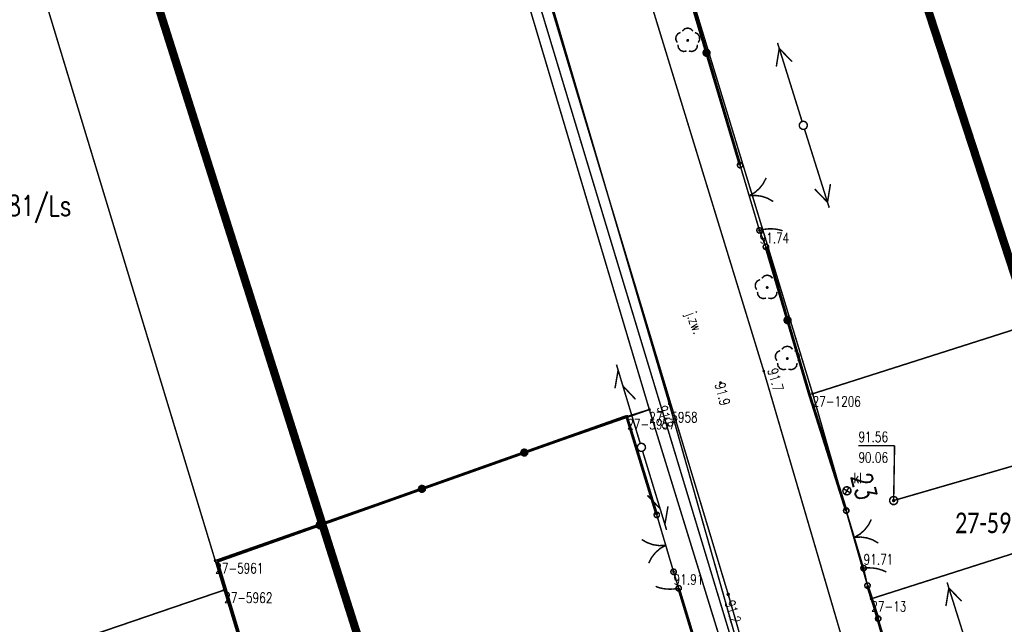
# Model space of a CAD drawing. Header units: metres. Extents: x 7542868 to 7543897, y 5828496 to 5830561.
# Tile 45 of 122: x 7543153 to 7543212, y 5830145 to 5830182. Entities that reach past the tile are written whole.
import ezdxf
from ezdxf.enums import TextEntityAlignment as Align

# ---------------------------------------------------------------- set-up
doc = ezdxf.new("R2010")
doc.units = ezdxf.units.M
doc.header["$MEASUREMENT"] = 0
for name, color, linetype in [('ADRESY_EADTD_T_0', 7, 'Continuous'), ('ADRESY_EAPADR_T_0', 7, 'Continuous'), ('BDOT500_KTJZ_E_T_0', 7, 'Continuous'), ('BDOT500_KTJZ_L_0', 7, 'Continuous'), ('BDOT500_KTOK_L_1', 7, 'Continuous'), ('BDOT500_KTOK_L_3', 7, 'Continuous'), ('BDOT500_KTOK_L_4', 7, 'Continuous'), ('BDOT500_OBOP_T_1', 7, 'Continuous'), ('BDOT500_RTPW_T_0', 7, 'Continuous'), ('BDOT500_RTPW_T_1', 7, 'Continuous'), ('GESUT_SUPE_L_2', 7, 'Continuous'), ('GESUT_SUPE_L_3', 7, 'Continuous'), ('GESUT_SUPK_L_1', 7, 'Continuous'), ('GESUT_SUPP_L_6', 7, 'Continuous'), ('GESUT_SUPT_L_0', 7, 'Continuous'), ('GESUT_SUSM_T_3', 7, 'Continuous'), ('GESUT_SUTE_T_0', 7, 'Continuous'), ('GESUT_SUTK_T_0', 7, 'Continuous'), ('GESUT_SUUK_E_T_3', 7, 'Continuous'), ('GESUT_SUUK_T_2', 7, 'Continuous'), ('GESUT_SUUK_T_4', 7, 'Continuous'), ('GLOWNA_BAZA_DZIALKI', 7, 'Continuous'), ('GLOWNA_BAZA_NUMERY_PUNKTOW', 7, 'Continuous'), ('GLOWNA_BAZA_PUNKTY', 7, 'Continuous'), ('LINIA_DRZEW', 7, 'Continuous'), ('SZUMIN_511-1_DROGA_POM_UZUPEL__', 7, 'Continuous')]:
    doc.layers.add(name, color=color, linetype=linetype)
doc.layers.add('Numery_dzialek', color=7, linetype='Continuous', lineweight=13)
doc.styles.add('Legend', font='calibri.ttf')
doc.styles.add('STYL_ARIAL', font='simplex', dxfattribs={"width": 0.75, "oblique": 0.1})

msp = doc.modelspace()

# ---------------------------------------------------------------- linework, layer by layer
at = {"layer": 'ADRESY_EAPADR_T_0', "color": 7, "const_width": 0.09}
for points in [[(7543203.083, 5830153.3772), (7543203.0793, 5830153.2364), (7543203.0001, 5830153.12), (7543202.8705, 5830153.0648), (7543202.7316, 5830153.0885), (7543202.6276, 5830153.1836), (7543202.5915, 5830153.3197), (7543202.6347, 5830153.4538), (7543202.7435, 5830153.5432), (7543202.8835, 5830153.5596), (7543203.01, 5830153.4977), (7543203.083, 5830153.3772)], [(7543202.6252, 5830153.4387), (7543203.0576, 5830153.1876)], [(7543202.7159, 5830153.097), (7543202.9669, 5830153.5293)]]:
    msp.add_lwpolyline(points, dxfattribs=at)
at = {"layer": 'BDOT500_KTJZ_L_0', "color": 7, "const_width": 0.09}
for points in [[(7543188.8, 5830189.93), (7543197.79, 5830160.59)], [(7543192.05, 5830158.6), (7543183.36, 5830188.17)], [(7543197.79, 5830160.59), (7543203.77, 5830140.17)], [(7543197.77, 5830138.42), (7543192.05, 5830158.6)]]:
    msp.add_lwpolyline(points, dxfattribs=at)
at = {"layer": 'BDOT500_KTOK_L_1', "color": 7, "const_width": 0.09}
for points in [[(7543196.2155, 5830173.006), (7543196.1801, 5830173.1168), (7543196.2243, 5830173.2244), (7543196.3272, 5830173.2785), (7543196.4408, 5830173.2537), (7543196.512, 5830173.1617), (7543196.5073, 5830173.0455), (7543196.429, 5830172.9595), (7543196.3138, 5830172.9439), (7543196.2155, 5830173.006)], [(7543196.35, 5830173.11), (7543196.7619, 5830171.7241)], [(7543197.9368, 5830172.3341), (7543197.7629, 5830171.9918), (7543197.5267, 5830171.689), (7543197.2369, 5830171.4369), (7543196.9044, 5830171.2448)], [(7543196.6907, 5830171.9637), (7543197.1181, 5830170.5259)], [(7543196.9044, 5830171.2448), (7543197.2879, 5830171.2656), (7543197.6682, 5830171.2127), (7543198.0315, 5830171.088), (7543198.3642, 5830170.8963)], [(7543197.1181, 5830170.5259), (7543197.53, 5830169.14)], [(7543197.3955, 5830169.036), (7543197.3601, 5830169.1468), (7543197.4043, 5830169.2544), (7543197.5072, 5830169.3085), (7543197.6208, 5830169.2837), (7543197.692, 5830169.1917), (7543197.6873, 5830169.0755), (7543197.609, 5830168.9895), (7543197.4938, 5830168.9739), (7543197.3955, 5830169.036)], [(7543191.1555, 5830151.746), (7543191.1201, 5830151.8568), (7543191.1643, 5830151.9644), (7543191.2672, 5830152.0185), (7543191.3808, 5830151.9937), (7543191.452, 5830151.9017), (7543191.4473, 5830151.7855), (7543191.369, 5830151.6995), (7543191.2538, 5830151.6839), (7543191.1555, 5830151.746)], [(7543202.6655, 5830152.006), (7543202.6301, 5830152.1168), (7543202.6743, 5830152.2244), (7543202.7772, 5830152.2785), (7543202.8908, 5830152.2537), (7543202.962, 5830152.1617), (7543202.9573, 5830152.0455), (7543202.879, 5830151.9595), (7543202.7638, 5830151.9439), (7543202.6655, 5830152.006)], [(7543202.8, 5830152.11), (7543203.1454, 5830150.9586)], [(7543191.6233, 5830150.7195), (7543191.29, 5830151.85)], [(7543204.3187, 5830151.5717), (7543204.1456, 5830151.2288), (7543203.9102, 5830150.9254), (7543203.6211, 5830150.6726), (7543203.2891, 5830150.4797)], [(7543203.0736, 5830151.1981), (7543203.5046, 5830149.7614)], [(7543191.8353, 5830150.0001), (7543191.4518, 5830149.9802), (7543191.0716, 5830150.034), (7543190.7086, 5830150.1594), (7543190.3763, 5830150.3519)], [(7543192.0474, 5830149.2807), (7543191.6233, 5830150.7195)], [(7543203.2891, 5830150.4797), (7543203.6725, 5830150.5015), (7543204.053, 5830150.4495), (7543204.4166, 5830150.3258), (7543204.7498, 5830150.1349)], [(7543190.8005, 5830148.9131), (7543190.9752, 5830149.2551), (7543191.2121, 5830149.5574), (7543191.5024, 5830149.8088), (7543191.8353, 5830150.0001)], [(7543203.5046, 5830149.7614), (7543203.85, 5830148.61)], [(7543192.31, 5830148.39), (7543191.9767, 5830149.5205)], [(7543192.1755, 5830148.286), (7543192.1401, 5830148.3968), (7543192.1843, 5830148.5044), (7543192.2872, 5830148.5585), (7543192.4008, 5830148.5337), (7543192.472, 5830148.4417), (7543192.4673, 5830148.3255), (7543192.389, 5830148.2395), (7543192.2738, 5830148.2239), (7543192.1755, 5830148.286)], [(7543203.7155, 5830148.506), (7543203.6801, 5830148.6168), (7543203.7243, 5830148.7244), (7543203.8272, 5830148.7785), (7543203.9408, 5830148.7537), (7543204.012, 5830148.6617), (7543204.0073, 5830148.5455), (7543203.929, 5830148.4595), (7543203.8138, 5830148.4439), (7543203.7155, 5830148.506)], [(7543204.6055, 5830145.436), (7543204.5701, 5830145.5468), (7543204.6143, 5830145.6544), (7543204.7172, 5830145.7085), (7543204.8308, 5830145.6837), (7543204.902, 5830145.5917), (7543204.8973, 5830145.4755), (7543204.819, 5830145.3895), (7543204.7038, 5830145.3739), (7543204.6055, 5830145.436)], [(7543204.74, 5830145.54), (7543205.0801, 5830144.4085)]]:
    msp.add_lwpolyline(points, dxfattribs=at)
at = {"layer": 'BDOT500_KTOK_L_3', "color": 7, "const_width": 0.09}
for points in [[(7543197.3955, 5830169.036), (7543197.3601, 5830169.1468), (7543197.4043, 5830169.2544), (7543197.5072, 5830169.3085), (7543197.6208, 5830169.2837), (7543197.692, 5830169.1917), (7543197.6873, 5830169.0755), (7543197.609, 5830168.9895), (7543197.4938, 5830168.9739), (7543197.3955, 5830169.036)], [(7543197.53, 5830169.14), (7543197.6284, 5830169.163)], [(7543197.53, 5830169.14), (7543197.725, 5830168.64)], [(7543197.6284, 5830169.163), (7543197.7267, 5830169.186)], [(7543197.7267, 5830169.186), (7543197.8158, 5830169.2054)], [(7543197.8158, 5830169.2054), (7543197.9193, 5830169.215)], [(7543197.9193, 5830169.215), (7543198.011, 5830169.2277)], [(7543198.011, 5830169.2277), (7543198.1052, 5830169.2338)], [(7543198.1052, 5830169.2338), (7543198.2021, 5830169.2331)], [(7543198.2021, 5830169.2331), (7543198.2963, 5830169.2392)], [(7543198.2963, 5830169.2392), (7543198.3865, 5830169.2282)], [(7543198.3865, 5830169.2282), (7543198.4859, 5830169.2209)], [(7543198.4859, 5830169.2209), (7543198.5667, 5830169.2064)], [(7543198.5667, 5830169.2064), (7543198.6569, 5830169.1954)], [(7543198.6569, 5830169.1954), (7543198.7403, 5830169.1742)], [(7543198.7403, 5830169.1742), (7543198.8237, 5830169.153)], [(7543198.8237, 5830169.153), (7543198.9097, 5830169.1251)], [(7543198.9097, 5830169.1251), (7543198.9362, 5830169.1123)], [(7543197.725, 5830168.64), (7543197.92, 5830168.14)], [(7543197.7855, 5830168.036), (7543197.7501, 5830168.1468), (7543197.7943, 5830168.2544), (7543197.8972, 5830168.3085), (7543198.0108, 5830168.2837), (7543198.082, 5830168.1917), (7543198.0773, 5830168.0755), (7543197.999, 5830167.9895), (7543197.8838, 5830167.9739), (7543197.7855, 5830168.036)], [(7543192.1755, 5830148.286), (7543192.1401, 5830148.3968), (7543192.1843, 5830148.5044), (7543192.2872, 5830148.5585), (7543192.4008, 5830148.5337), (7543192.472, 5830148.4417), (7543192.4673, 5830148.3255), (7543192.389, 5830148.2395), (7543192.2738, 5830148.2239), (7543192.1755, 5830148.286)], [(7543192.465, 5830147.89), (7543192.31, 5830148.39)], [(7543203.7155, 5830148.506), (7543203.6801, 5830148.6168), (7543203.7243, 5830148.7244), (7543203.8272, 5830148.7785), (7543203.9408, 5830148.7537), (7543204.012, 5830148.6617), (7543204.0073, 5830148.5455), (7543203.929, 5830148.4595), (7543203.8138, 5830148.4439), (7543203.7155, 5830148.506)], [(7543203.85, 5830148.61), (7543203.9507, 5830148.6179)], [(7543203.85, 5830148.61), (7543203.97, 5830148.08)], [(7543203.9507, 5830148.6179), (7543204.0515, 5830148.6259)], [(7543204.0515, 5830148.6259), (7543204.1424, 5830148.6316)], [(7543204.1424, 5830148.6316), (7543204.2464, 5830148.6255)], [(7543204.2464, 5830148.6255), (7543204.339, 5830148.6241)], [(7543204.339, 5830148.6241), (7543204.4331, 5830148.6157)], [(7543204.4331, 5830148.6157), (7543204.5289, 5830148.6003)], [(7543204.5289, 5830148.6003), (7543204.6231, 5830148.5919)], [(7543204.6231, 5830148.5919), (7543204.7107, 5830148.5672)], [(7543204.7107, 5830148.5672), (7543204.8081, 5830148.5446)], [(7543204.8081, 5830148.5446), (7543204.886, 5830148.5177)], [(7543204.886, 5830148.5177), (7543204.9736, 5830148.493)], [(7543204.9736, 5830148.493), (7543205.0531, 5830148.4589)], [(7543205.0531, 5830148.4589), (7543205.1325, 5830148.4249)], [(7543205.1325, 5830148.4249), (7543205.2136, 5830148.3839)], [(7543205.2136, 5830148.3839), (7543205.2379, 5830148.3671)], [(7543192.62, 5830147.39), (7543192.465, 5830147.89)], [(7543203.97, 5830148.08), (7543204.09, 5830147.55)], [(7543191.2486, 5830147.491), (7543191.2233, 5830147.5051)], [(7543191.332, 5830147.4584), (7543191.2486, 5830147.491)], [(7543191.4133, 5830147.4324), (7543191.332, 5830147.4584)], [(7543191.4946, 5830147.4065), (7543191.4133, 5830147.4324)], [(7543191.5835, 5830147.3902), (7543191.4946, 5830147.4065)], [(7543191.6627, 5830147.3709), (7543191.5835, 5830147.3902)], [(7543191.7611, 5830147.3576), (7543191.6627, 5830147.3709)], [(7543191.8499, 5830147.3413), (7543191.7611, 5830147.3576)], [(7543191.9441, 5830147.3412), (7543191.8499, 5830147.3413)], [(7543192.0404, 5830147.3346), (7543191.9441, 5830147.3412)], [(7543192.1347, 5830147.3345), (7543192.0404, 5830147.3346)], [(7543192.2268, 5830147.3412), (7543192.1347, 5830147.3345)], [(7543192.3306, 5830147.3441), (7543192.2268, 5830147.3412)], [(7543192.4207, 5830147.3574), (7543192.3306, 5830147.3441)], [(7543192.5204, 5830147.3737), (7543192.4207, 5830147.3574)], [(7543192.4855, 5830147.286), (7543192.4501, 5830147.3968), (7543192.4943, 5830147.5044), (7543192.5972, 5830147.5585), (7543192.7108, 5830147.5337), (7543192.782, 5830147.4417), (7543192.7773, 5830147.3255), (7543192.699, 5830147.2395), (7543192.5838, 5830147.2239), (7543192.4855, 5830147.286)], [(7543192.62, 5830147.39), (7543192.5204, 5830147.3737)], [(7543203.9555, 5830147.446), (7543203.9201, 5830147.5568), (7543203.9643, 5830147.6644), (7543204.0672, 5830147.7185), (7543204.1808, 5830147.6937), (7543204.252, 5830147.6017), (7543204.2473, 5830147.4855), (7543204.169, 5830147.3995), (7543204.0538, 5830147.3839), (7543203.9555, 5830147.446)]]:
    msp.add_lwpolyline(points, dxfattribs=at)
at = {"layer": 'BDOT500_KTOK_L_4', "color": 7, "const_width": 0.175}
for points in [[(7543194.3117, 5830179.9383), (7543192.2733, 5830186.7667)], [(7543194.1772, 5830179.8344), (7543194.1418, 5830179.9452), (7543194.1859, 5830180.0527), (7543194.2889, 5830180.1068), (7543194.4025, 5830180.082), (7543194.4736, 5830179.99), (7543194.469, 5830179.8738), (7543194.3907, 5830179.7878), (7543194.2755, 5830179.7722), (7543194.1772, 5830179.8344)], [(7543196.35, 5830173.11), (7543194.3117, 5830179.9383)], [(7543197.92, 5830168.14), (7543199.233, 5830163.6828)], [(7543199.0985, 5830163.5788), (7543199.0632, 5830163.6896), (7543199.1073, 5830163.7972), (7543199.2103, 5830163.8512), (7543199.3239, 5830163.8265), (7543199.395, 5830163.7344), (7543199.3903, 5830163.6183), (7543199.3121, 5830163.5322), (7543199.1968, 5830163.5167), (7543199.0985, 5830163.5788)], [(7543199.233, 5830163.6828), (7543200.5461, 5830159.2255)], [(7543200.5461, 5830159.2255), (7543202.8, 5830152.11)], [(7543189.46, 5830157.84), (7543183.2429, 5830155.6359)], [(7543191.29, 5830151.85), (7543189.46, 5830157.84)], [(7543183.2429, 5830155.6359), (7543177.0258, 5830153.4318)], [(7543183.1084, 5830155.5319), (7543183.073, 5830155.6427), (7543183.1172, 5830155.7503), (7543183.2201, 5830155.8044), (7543183.3337, 5830155.7796), (7543183.4049, 5830155.6876), (7543183.4002, 5830155.5714), (7543183.3219, 5830155.4854), (7543183.2067, 5830155.4698), (7543183.1084, 5830155.5319)], [(7543177.0258, 5830153.4318), (7543170.8087, 5830151.2277)], [(7543176.8913, 5830153.3278), (7543176.8559, 5830153.4386), (7543176.9001, 5830153.5462), (7543177.003, 5830153.6002), (7543177.1166, 5830153.5755), (7543177.1878, 5830153.4835), (7543177.1831, 5830153.3673), (7543177.1048, 5830153.2813), (7543176.9896, 5830153.2657), (7543176.8913, 5830153.3278)], [(7543170.6742, 5830151.1237), (7543170.6388, 5830151.2345), (7543170.683, 5830151.3421), (7543170.7859, 5830151.3961), (7543170.8995, 5830151.3714), (7543170.9707, 5830151.2793), (7543170.966, 5830151.1632), (7543170.8877, 5830151.0771), (7543170.7725, 5830151.0616), (7543170.6742, 5830151.1237)], [(7543170.8087, 5830151.2277), (7543164.5916, 5830149.0235)], [(7543164.5916, 5830149.0235), (7543166.6677, 5830142.0945)], [(7543194.9367, 5830139.7383), (7543192.62, 5830147.39)], [(7543204.09, 5830147.55), (7543204.74, 5830145.54)]]:
    msp.add_lwpolyline(points, dxfattribs=at)
at = {"layer": 'BDOT500_OBOP_T_1', "color": 3, "const_width": 0.09}
for points in [[(7543192.8457, 5830181.2534), (7543192.9829, 5830181.39), (7543193.17, 5830181.4401), (7543193.3571, 5830181.39), (7543193.4943, 5830181.2534)], [(7543192.534, 5830180.5557), (7543192.4464, 5830180.7284), (7543192.4567, 5830180.9218), (7543192.5621, 5830181.0843), (7543192.7344, 5830181.1725)], [(7543193.17, 5830180.735), (7543193.2018, 5830180.7218), (7543193.215, 5830180.69), (7543193.2018, 5830180.6582), (7543193.17, 5830180.645), (7543193.1382, 5830180.6582), (7543193.125, 5830180.69), (7543193.1382, 5830180.7218), (7543193.17, 5830180.735)], [(7543193.6055, 5830181.1725), (7543193.7779, 5830181.0843), (7543193.8833, 5830180.9218), (7543193.8936, 5830180.7284), (7543193.8059, 5830180.5557)], [(7543193.1012, 5830180.0437), (7543192.9099, 5830180.0137), (7543192.7292, 5830180.0832), (7543192.6072, 5830180.2336), (7543192.5765, 5830180.4249)], [(7543193.7634, 5830180.4249), (7543193.7328, 5830180.2336), (7543193.6108, 5830180.0832), (7543193.4301, 5830180.0137), (7543193.2387, 5830180.0437)], [(7543197.6757, 5830166.2333), (7543197.8129, 5830166.37), (7543198, 5830166.4201), (7543198.1871, 5830166.37), (7543198.3243, 5830166.2333)], [(7543197.3641, 5830165.5356), (7543197.2764, 5830165.7084), (7543197.2867, 5830165.9018), (7543197.3921, 5830166.0643), (7543197.5645, 5830166.1525)], [(7543198, 5830165.715), (7543198.0318, 5830165.7018), (7543198.045, 5830165.67), (7543198.0318, 5830165.6382), (7543198, 5830165.625), (7543197.9682, 5830165.6382), (7543197.955, 5830165.67), (7543197.9682, 5830165.7018), (7543198, 5830165.715)], [(7543198.4356, 5830166.1525), (7543198.6079, 5830166.0643), (7543198.7133, 5830165.9018), (7543198.7236, 5830165.7084), (7543198.636, 5830165.5356)], [(7543197.9313, 5830165.0236), (7543197.7399, 5830164.9937), (7543197.5592, 5830165.0632), (7543197.4372, 5830165.2136), (7543197.4066, 5830165.4048)], [(7543198.5935, 5830165.4048), (7543198.5628, 5830165.2136), (7543198.4408, 5830165.0632), (7543198.2601, 5830164.9937), (7543198.0688, 5830165.0236)], [(7543198.584, 5830161.2156), (7543198.4964, 5830161.3884), (7543198.5067, 5830161.5818), (7543198.6121, 5830161.7443), (7543198.7844, 5830161.8325)], [(7543198.8957, 5830161.9133), (7543199.0329, 5830162.05), (7543199.22, 5830162.1001), (7543199.4071, 5830162.05), (7543199.5443, 5830161.9133)], [(7543199.6555, 5830161.8325), (7543199.8279, 5830161.7443), (7543199.9333, 5830161.5818), (7543199.9436, 5830161.3884), (7543199.8559, 5830161.2156)], [(7543199.1512, 5830160.7036), (7543198.9599, 5830160.6737), (7543198.7792, 5830160.7432), (7543198.6572, 5830160.8936), (7543198.6265, 5830161.0848)], [(7543199.22, 5830161.395), (7543199.2518, 5830161.3818), (7543199.265, 5830161.35), (7543199.2518, 5830161.3182), (7543199.22, 5830161.305), (7543199.1882, 5830161.3182), (7543199.175, 5830161.35), (7543199.1882, 5830161.3818), (7543199.22, 5830161.395)], [(7543199.8134, 5830161.0848), (7543199.7828, 5830160.8936), (7543199.6608, 5830160.7432), (7543199.4801, 5830160.6737), (7543199.2887, 5830160.7036)]]:
    msp.add_lwpolyline(points, dxfattribs=at)
at = {"layer": 'BDOT500_RTPW_T_0', "color": 7, "const_width": 0.075}
for points in [[(7543197.79, 5830160.635), (7543197.8218, 5830160.6218), (7543197.835, 5830160.59), (7543197.8218, 5830160.5582), (7543197.79, 5830160.545), (7543197.7582, 5830160.5582), (7543197.745, 5830160.59), (7543197.7582, 5830160.6218), (7543197.79, 5830160.635)], [(7543195.16, 5830159.935), (7543195.1918, 5830159.9218), (7543195.205, 5830159.89), (7543195.1918, 5830159.8582), (7543195.16, 5830159.845), (7543195.1282, 5830159.8582), (7543195.115, 5830159.89), (7543195.1282, 5830159.9218), (7543195.16, 5830159.935)], [(7543192.05, 5830158.645), (7543192.0818, 5830158.6318), (7543192.095, 5830158.6), (7543192.0818, 5830158.5682), (7543192.05, 5830158.555), (7543192.0182, 5830158.5682), (7543192.005, 5830158.6), (7543192.0182, 5830158.6318), (7543192.05, 5830158.645)]]:
    msp.add_lwpolyline(points, dxfattribs=at)
at = {"layer": 'BDOT500_RTPW_T_1', "color": 7, "const_width": 0.075}
for points in [[(7543197.53, 5830169.185), (7543197.5618, 5830169.1718), (7543197.575, 5830169.14), (7543197.5618, 5830169.1082), (7543197.53, 5830169.095), (7543197.4982, 5830169.1082), (7543197.485, 5830169.14), (7543197.4982, 5830169.1718), (7543197.53, 5830169.185)], [(7543192.31, 5830148.435), (7543192.3418, 5830148.4218), (7543192.355, 5830148.39), (7543192.3418, 5830148.3582), (7543192.31, 5830148.345), (7543192.2782, 5830148.3582), (7543192.265, 5830148.39), (7543192.2782, 5830148.4218), (7543192.31, 5830148.435)], [(7543203.85, 5830148.655), (7543203.8818, 5830148.6418), (7543203.895, 5830148.61), (7543203.8818, 5830148.5782), (7543203.85, 5830148.565), (7543203.8182, 5830148.5782), (7543203.805, 5830148.61), (7543203.8182, 5830148.6418), (7543203.85, 5830148.655)]]:
    msp.add_lwpolyline(points, dxfattribs=at)
at = {"layer": 'GESUT_SUPE_L_2', "color": 1, "const_width": 0.09}
for points in [[(7543182.42, 5830190.88), (7543195.63, 5830147.02)], [(7543195.63, 5830147.02), (7543203.11, 5830121.05)]]:
    msp.add_lwpolyline(points, dxfattribs=at)
at = {"layer": 'GESUT_SUPE_L_3', "color": 1, "const_width": 0.09}
for points in [[(7543198.5526, 5830179.0991), (7543198.7318, 5830180.2027)], [(7543200.118, 5830175.7641), (7543198.6274, 5830180.5368)], [(7543199.5071, 5830179.3972), (7543198.7318, 5830180.2027)], [(7543200.2675, 5830175.287), (7543201.7671, 5830170.5172)], [(7543201.8392, 5830171.955), (7543201.6621, 5830170.8511)], [(7543200.8852, 5830171.6551), (7543201.6621, 5830170.8511)], [(7543209.0329, 5830147.4068), (7543208.8558, 5830146.3029)], [(7543208.9279, 5830147.7407), (7543210.4275, 5830142.9709)], [(7543209.0329, 5830147.4068), (7543209.8098, 5830146.6028)]]:
    msp.add_lwpolyline(points, dxfattribs=at)
at = {"layer": 'GESUT_SUPK_L_1', "color": 34, "const_width": 0.09}
msp.add_lwpolyline([(7543205.68, 5830152.72), (7543221.3978, 5830157.2797)], dxfattribs=at)
msp.add_lwpolyline([(7543205.68, 5830152.72), (7543221.3978, 5830157.2797)], dxfattribs=at)
at = {"layer": 'GESUT_SUPP_L_6', "color": 30, "const_width": 0.09}
for points in [[(7543177.2867, 5830205.6938), (7543188.8572, 5830167.3225)], [(7543188.8572, 5830167.3225), (7543199.8157, 5830131.0862)]]:
    msp.add_lwpolyline(points, dxfattribs=at)
at = {"layer": 'GESUT_SUPT_L_0', "color": 30, "const_width": 0.09}
for points in [[(7543188.843, 5830160.9809), (7543190.2852, 5830156.1934)], [(7543188.9439, 5830160.6458), (7543188.7536, 5830159.5441)], [(7543189.2324, 5830159.6883), (7543189.9996, 5830158.875)], [(7543190.4302, 5830155.7149), (7543191.8874, 5830150.932)], [(7543190.7242, 5830153.0342), (7543191.494, 5830152.2234)], [(7543191.9723, 5830152.3691), (7543191.7854, 5830151.2668)]]:
    msp.add_lwpolyline(points, dxfattribs=at)
at = {"layer": 'GESUT_SUSM_T_3', "color": 7, "const_width": 0.09}
for points in [[(7543200.1925, 5830175.7755), (7543200.3277, 5830175.7358), (7543200.4199, 5830175.6294), (7543200.44, 5830175.4899), (7543200.3814, 5830175.3618), (7543200.2629, 5830175.2856), (7543200.1221, 5830175.2856), (7543200.0036, 5830175.3618), (7543199.9451, 5830175.4899), (7543199.9651, 5830175.6294), (7543200.0574, 5830175.7358), (7543200.1925, 5830175.7755)], [(7543190.3573, 5830156.2041), (7543190.4925, 5830156.1644), (7543190.5847, 5830156.0579), (7543190.6048, 5830155.9185), (7543190.5462, 5830155.7903), (7543190.4277, 5830155.7142), (7543190.2869, 5830155.7142), (7543190.1684, 5830155.7903), (7543190.1098, 5830155.9185), (7543190.1299, 5830156.0579), (7543190.2221, 5830156.1644), (7543190.3573, 5830156.2041)]]:
    msp.add_lwpolyline(points, dxfattribs=at)
at = {"layer": 'GESUT_SUTE_T_0', "color": 1, "const_width": 0.09}
msp.add_lwpolyline([(7543195.63, 5830147.0825), (7543195.6742, 5830147.0642), (7543195.6925, 5830147.02), (7543195.6742, 5830146.9758), (7543195.63, 5830146.9575), (7543195.5858, 5830146.9758), (7543195.5675, 5830147.02), (7543195.5858, 5830147.0642), (7543195.63, 5830147.0825)], dxfattribs=at)
at = {"layer": 'GESUT_SUTK_T_0', "color": 34, "const_width": 0.09}
for points in [[(7543203.5384, 5830156.0567), (7543205.7369, 5830156.0567)], [(7543205.68, 5830152.72), (7543205.7369, 5830156.0567)], [(7543205.68, 5830152.7825), (7543205.7242, 5830152.7642), (7543205.7425, 5830152.72), (7543205.7242, 5830152.6758), (7543205.68, 5830152.6575), (7543205.6358, 5830152.6758), (7543205.6175, 5830152.72), (7543205.6358, 5830152.7642), (7543205.68, 5830152.7825)]]:
    msp.add_lwpolyline(points, dxfattribs=at)
at = {"layer": 'GESUT_SUUK_T_2', "color": 34, "const_width": 0.09}
msp.add_lwpolyline([(7543205.68, 5830152.97), (7543205.8152, 5830152.9303), (7543205.9074, 5830152.8239), (7543205.9275, 5830152.6844), (7543205.8689, 5830152.5563), (7543205.7504, 5830152.4801), (7543205.6096, 5830152.4801), (7543205.4911, 5830152.5563), (7543205.4325, 5830152.6844), (7543205.4526, 5830152.8239), (7543205.5448, 5830152.9303), (7543205.68, 5830152.97)], dxfattribs=at)
at = {"layer": 'GESUT_SUUK_T_4', "color": 7, "const_width": 0.09}
msp.add_lwpolyline([(7543205.68, 5830152.97), (7543205.8152, 5830152.9303), (7543205.9074, 5830152.8239), (7543205.9275, 5830152.6844), (7543205.8689, 5830152.5563), (7543205.7504, 5830152.4801), (7543205.6096, 5830152.4801), (7543205.4911, 5830152.5563), (7543205.4325, 5830152.6844), (7543205.4526, 5830152.8239), (7543205.5448, 5830152.9303), (7543205.68, 5830152.97)], dxfattribs=at)
at = {"layer": 'GLOWNA_BAZA_DZIALKI', "color": 92, "lineweight": 20, "const_width": 0.09}
for points in [[(7543200.76, 5830159.21), (7543168.95, 5830263.82)], [(7543159.6, 5830263.16), (7543190.84, 5830158.25)], [(7543164.47, 5830149.07), (7543132.74, 5830253.73)], [(7543200.76, 5830159.21), (7543230.29, 5830168.63)], [(7543204.32, 5830146.75), (7543200.76, 5830159.21)], [(7543189.5, 5830157.83), (7543190.84, 5830158.25)], [(7543190.84, 5830158.25), (7543208.02, 5830102.49)], [(7543164.47, 5830149.07), (7543189.5, 5830157.83)], [(7543204.32, 5830146.75), (7543234.24, 5830156.3)], [(7543165.01, 5830147.28), (7543164.47, 5830149.07)], [(7543143.32, 5830139.87), (7543165.01, 5830147.28)], [(7543181.23, 5830093.66), (7543165.01, 5830147.28)], [(7543207.85, 5830134.46), (7543204.32, 5830146.75)]]:
    msp.add_lwpolyline(points, dxfattribs=at)
at = {"layer": 'GLOWNA_BAZA_PUNKTY', "color": 7, "const_width": 0.09}
for points in [[(7543200.76, 5830159.255), (7543200.7918, 5830159.2418), (7543200.805, 5830159.21), (7543200.7918, 5830159.1782), (7543200.76, 5830159.165), (7543200.7282, 5830159.1782), (7543200.715, 5830159.21), (7543200.7282, 5830159.2418), (7543200.76, 5830159.255)], [(7543190.84, 5830158.295), (7543190.8718, 5830158.2818), (7543190.885, 5830158.25), (7543190.8718, 5830158.2182), (7543190.84, 5830158.205), (7543190.8082, 5830158.2182), (7543190.795, 5830158.25), (7543190.8082, 5830158.2818), (7543190.84, 5830158.295)], [(7543189.5, 5830157.875), (7543189.5318, 5830157.8618), (7543189.545, 5830157.83), (7543189.5318, 5830157.7982), (7543189.5, 5830157.785), (7543189.4682, 5830157.7982), (7543189.455, 5830157.83), (7543189.4682, 5830157.8618), (7543189.5, 5830157.875)], [(7543164.47, 5830149.115), (7543164.5018, 5830149.1018), (7543164.515, 5830149.07), (7543164.5018, 5830149.0382), (7543164.47, 5830149.025), (7543164.4382, 5830149.0382), (7543164.425, 5830149.07), (7543164.4382, 5830149.1018), (7543164.47, 5830149.115)], [(7543165.01, 5830147.325), (7543165.0418, 5830147.3118), (7543165.055, 5830147.28), (7543165.0418, 5830147.2482), (7543165.01, 5830147.235), (7543164.9782, 5830147.2482), (7543164.965, 5830147.28), (7543164.9782, 5830147.3118), (7543165.01, 5830147.325)], [(7543204.32, 5830146.795), (7543204.3518, 5830146.7818), (7543204.365, 5830146.75), (7543204.3518, 5830146.7182), (7543204.32, 5830146.705), (7543204.2882, 5830146.7182), (7543204.275, 5830146.75), (7543204.2882, 5830146.7818), (7543204.32, 5830146.795)]]:
    msp.add_lwpolyline(points, dxfattribs=at)
at = {"layer": 'LINIA_DRZEW', "color": 6}
for p in [(7543193.1662, 5830180.6931), (7543196.3493, 5830173.1073), (7543197.5252, 5830169.1447), (7543197.9196, 5830168.1358), (7543197.9992, 5830165.6703), (7543199.2234, 5830161.3528), (7543197.7897, 5830160.5861), (7543195.1632, 5830159.8907), (7543192.0469, 5830158.6039), (7543189.4631, 5830157.8374), (7543202.8047, 5830152.1129), (7543191.2899, 5830151.8481), (7543203.8471, 5830148.6116), (7543192.3069, 5830148.3928), (7543192.6193, 5830147.3913), (7543204.0885, 5830147.5488), (7543204.7356, 5830145.5429)]:
    msp.add_point(p, dxfattribs=at)
at = {"layer": 'SZUMIN_511-1_DROGA_POM_UZUPEL__', "color": 3}
for points, const_width in [([(7543179.669, 5830268.658), (7543290.622, 5829928.644)], 0.5), ([(7543200.76, 5830159.21), (7543168.95, 5830263.82)], 0.09), ([(7543159.6, 5830263.16), (7543190.84, 5830158.25)], 0.09), ([(7543244.256, 5829919.764), (7543137.16, 5830258.11)], 0.5), ([(7543230.29, 5830168.63), (7543200.76, 5830159.21)], 0.09), ([(7543190.84, 5830158.25), (7543164.47, 5830149.07)], 0.09), ([(7543164.47, 5830149.07), (7543165.01, 5830147.28)], 0.09), ([(7543165.01, 5830147.28), (7543175.54, 5830112.48)], 0.09)]:
    msp.add_lwpolyline(points, dxfattribs=dict(at, const_width=const_width))
at = {"layer": 'SZUMIN_511-1_DROGA_POM_UZUPEL__', "color": 7, "const_width": 0.09}
for points in [[(7543168.95, 5830263.82), (7543200.76, 5830159.21)], [(7543159.6, 5830263.16), (7543190.84, 5830158.25)], [(7543230.29, 5830168.63), (7543200.76, 5830159.21)], [(7543200.76, 5830159.21), (7543204.33, 5830146.75)], [(7543190.84, 5830158.25), (7543164.47, 5830149.07)], [(7543202.31, 5830121.01), (7543190.84, 5830158.25)], [(7543164.47, 5830149.07), (7543165.01, 5830147.28)], [(7543165.01, 5830147.28), (7543175.54, 5830112.48)], [(7543204.33, 5830146.75), (7543214.7, 5830110.55)]]:
    msp.add_lwpolyline(points, dxfattribs=at)

# ---------------------------------------------------------------- texts
at = {"layer": 'ADRESY_EADTD_T_0', "color": 214, "style": 'STYL_ARIAL', "width": 0.75}
msp.add_text('23', height=1.25, rotation=284.8586, dxfattribs=at).set_placement((7543202.9085, 5830153.3309), align=Align.BOTTOM_CENTER)
at = {"layer": 'BDOT500_KTJZ_E_T_0', "color": 7, "style": 'STYL_ARIAL', "width": 0.75}
msp.add_text('j.zw.', height=0.625, rotation=290.556, dxfattribs=at).set_placement((7543193.6028, 5830163.5295), align=Align.MIDDLE_CENTER)
at = {"layer": 'BDOT500_RTPW_T_0', "color": 7, "style": 'STYL_ARIAL', "width": 0.75}
msp.add_text('91.7', height=0.625, rotation=286.36, dxfattribs=at).set_placement((7543197.8233, 5830160.5998), align=Align.BOTTOM_LEFT)
msp.add_text('91.9', height=0.625, rotation=284.55, dxfattribs=at).set_placement((7543195.1096, 5830159.8769), align=Align.MIDDLE_LEFT)
msp.add_text('91.8', height=0.625, rotation=286.0856, dxfattribs=at).set_placement((7543191.8999, 5830158.5567), align=Align.TOP_LEFT)
at = {"layer": 'BDOT500_RTPW_T_1', "color": 7, "style": 'STYL_ARIAL', "width": 0.75}
for s, p in [('91.74', (7543197.53, 5830168.9837)), ('91.91', (7543192.31, 5830148.2337))]:
    msp.add_text(s, height=0.625, dxfattribs=at).set_placement(p, align=Align.TOP_LEFT)
msp.add_text('91.71', height=0.625, dxfattribs=at).set_placement((7543203.85, 5830148.6447), align=Align.BOTTOM_LEFT)
at = {"layer": 'GESUT_SUTE_T_0', "color": 1, "style": 'STYL_ARIAL', "width": 0.75}
msp.add_text('91.2', height=0.625, rotation=286.9575, dxfattribs=at).set_placement((7543195.2321, 5830146.4885), align=Align.BOTTOM_LEFT)
at = {"layer": 'GESUT_SUTK_T_0', "color": 34, "style": 'STYL_ARIAL', "width": 0.75}
for s, p in [('91.56', (7543203.5384, 5830156.9004)), ('90.06', (7543203.5384, 5830155.6504))]:
    msp.add_text(s, height=0.625, dxfattribs=at).set_placement(p, align=Align.TOP_LEFT)
at = {"layer": 'GESUT_SUUK_E_T_3', "color": 7, "style": 'STYL_ARIAL', "width": 0.75}
msp.add_text('kl', height=0.625, dxfattribs=at).set_placement((7543203.2463, 5830153.5948), align=Align.BOTTOM_LEFT)
at = {"layer": 'GLOWNA_BAZA_NUMERY_PUNKTOW', "color": 7, "style": 'STYL_ARIAL', "width": 0.75}
for s, p in [('27-1206', (7543200.76, 5830159.0537)), ('27-5958', (7543190.84, 5830158.0938)), ('27-5957', (7543189.5, 5830157.6738)), ('27-5961', (7543164.47, 5830148.9138)), ('27-5962', (7543165.01, 5830147.1238)), ('27-13', (7543204.32, 5830146.5938))]:
    msp.add_text(s, height=0.625, dxfattribs=at).set_placement(p, align=Align.TOP_LEFT)
at = {"layer": 'Numery_dzialek', "color": 92, "linetype": 'Continuous', "style": 'Legend', "width": 0.75}
msp.add_text('27-597/13', height=1.25, dxfattribs=at).set_placement((7543209.41, 5830151.9875), align=Align.TOP_LEFT)
at = {"layer": 'SZUMIN_511-1_DROGA_POM_UZUPEL__', "color": 7, "style": 'STYL_ARIAL', "width": 0.75}
msp.add_text('27-181/Ls', height=1.25, dxfattribs=at).set_placement((7543148.4, 5830171.2675), align=Align.TOP_LEFT)

doc.saveas('drawing.dxf')
